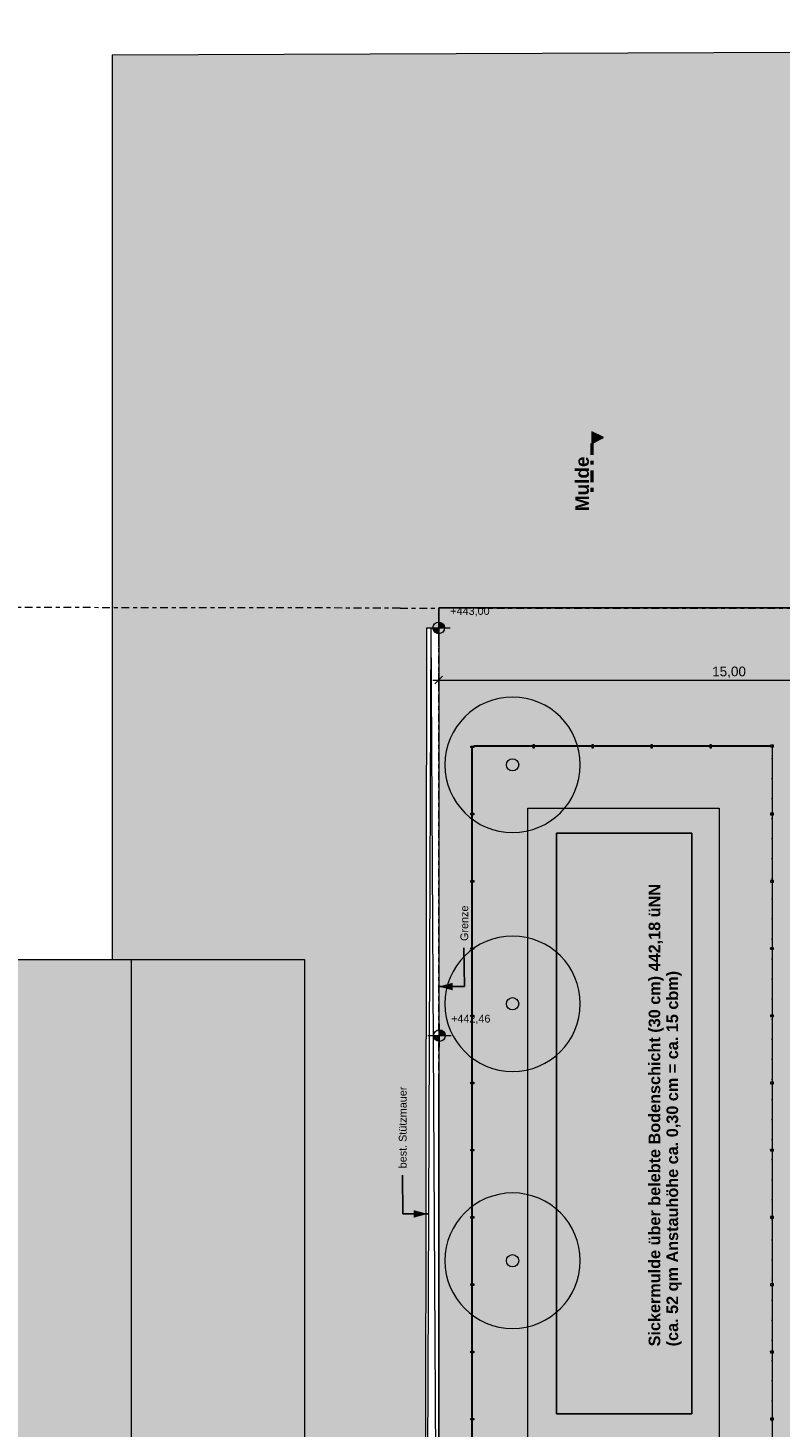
# Model space of a CAD drawing. Header units: metres. Extents: x -167 to 262, y -186 to 508.
# Tile 76 of 161: x -8 to 11, y 28 to 64. Entities that reach past the tile are written whole.
import ezdxf

# ---------------------------------------------------------------- set-up
doc = ezdxf.new("R2010")
doc.units = ezdxf.units.M
doc.header["$MEASUREMENT"] = 0
doc.linetypes.add('Raster', pattern=[0.4, 0.2, -0.1, 0, -0.1])
doc.linetypes.add('Schnittlinie', pattern=[0.6, 0.3, -0.15, 0, -0.15])
for name, color, linetype in [('10 Stützmauer', 7, 'Continuous'), ('40 Absturzsicherung', 7, 'Continuous'), ('50 Staffage', 7, 'Continuous'), ('60 Auffüllung', 7, 'Continuous'), ('60 Grenzen', 7, 'Continuous'), ('60 Nachbarbebauung', 7, 'Continuous'), ('60 Wasser', 7, 'Continuous'), ('90 Allgemein Beschriftung', 7, 'Continuous'), ('94 Genehmigungsplanung Bemaßung', 7, 'Continuous'), ('98 Schnitt Marker', 7, 'Continuous')]:
    doc.layers.add(name, color=color, linetype=linetype)
doc.styles.add('ERSTELLTER_STIL_1', font='arial.ttf')
doc.styles.add('ERSTELLTER_STIL_2', font='arial.ttf')
doc.styles.add('ERSTELLTER_STIL_3', font='ARIALUNI.ttf')
doc.dimstyles.new('ERSTELLTER_STIL__1', dxfattribs={"dimtxt": 0.25, "dimasz": 0.19, "dimexe": 0.18, "dimexo": 0.1, "dimgap": 0, "dimtad": 1, "dimtih": 1, "dimtoh": 1, "dimzin": 0, "dimdsep": 46, "dimtxsty": 'ERSTELLTER_STIL_1', "dimblk": 'ARROWHEAD_6', "dimblk1": 'ARROWHEAD_6', "dimblk2": 'ARROWHEAD_6', "dimcen": 0.09, "dimclrd": 7, "dimclre": 7, "dimclrt": 7, "dimazin": 0, "dimtfac": 1, "dimtdec": 4, "dimtmove": 0, "dimatfit": 3, "dimfxl": 1, "dimtolj": 1, "dimtzin": 0, "dimarcsym": 0})
doc.dimstyles.new('ERSTELLTER_STIL__2', dxfattribs={"dimtxt": 0.25, "dimasz": 0.19, "dimexe": 0.18, "dimexo": 0.1, "dimgap": 0, "dimtad": 1, "dimzin": 0, "dimdsep": 46, "dimtxsty": 'ERSTELLTER_STIL_1', "dimblk": 'ARROWHEAD_6', "dimblk1": 'ARROWHEAD_6', "dimblk2": 'ARROWHEAD_6', "dimcen": 0.09, "dimclrd": 7, "dimclre": 7, "dimclrt": 7, "dimazin": 0, "dimtfac": 1, "dimtdec": 4, "dimtmove": 0, "dimatfit": 3, "dimfxl": 1, "dimtolj": 1, "dimtzin": 0, "dimarcsym": 0})
doc.dimstyles.new('ERSTELLTER_STIL__7', dxfattribs={"dimtxt": 0.18, "dimasz": 0.3648, "dimexe": 0.18, "dimexo": 0.0625, "dimgap": 0, "dimtad": 0, "dimtih": 1, "dimtoh": 1, "dimdec": 4, "dimzin": 0, "dimdsep": 46, "dimcen": 0.09, "dimadec": 0, "dimazin": 0, "dimtfac": 1, "dimtdec": 4, "dimtmove": 0, "dimatfit": 3, "dimldrblk": 'ARROWHEAD_5', "dimfxl": 1, "dimtolj": 1, "dimtzin": 0, "dimarcsym": 0})
pattern_1 = [(0, (27236.1321, 33357.27905), (0, 0.779422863), [0.04875, -0.40125]), (0, (27236.3571, 33357.66876), (0, 0.779422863), [0.04875, -0.40125]), (60, (27236.1321, 33357.27905), (-0.675, 0.389711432), [0.04875, -0.40125]), (60, (27236.5821, 33357.27905), (-0.675, 0.389711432), [0.04875, -0.40125]), (120, (27236.18084, 33357.27905), (0.675, 0.389711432), [0.04875, -0.40125]), (120, (27236.63084, 33357.27905), (0.675, 0.389711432), [0.04875, -0.40125]), (0, (27236.1321, 33357.35405), (0, 0.15), [0, -0.15, 0, -0.225]), (45, (27236.2071, 33357.35405), (-0.1060660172, 0.1060660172), [0, -0.1125, 0, -0.1875])]
pattern_2 = [(10, (0, 0), (-0.0156283, 0.0886327), [])]

# ---------------------------------------------------------------- blocks, each defined once
blk = doc.blocks.new('Standard-Rastermarker_3')
at = {"layer": '60 Grenzen', "color": 7, "linetype": 'Raster', "lineweight": 13}
for p, q in [((1, 0), (0, 0)), ((1, 0), (34.933, 0)), ((34.933, 0), (35.933, 0))]:
    blk.add_line(p, q, dxfattribs=at)
blk = doc.blocks.new('Standard-Rastermarker_4')
at = {"layer": '60 Grenzen', "color": 8, "linetype": 'Raster', "lineweight": 18}
for p, q in [((1, 0), (0, 0)), ((1, 0), (19.029, 0)), ((19.029, 0), (20.029, 0))]:
    blk.add_line(p, q, dxfattribs=at)
blk = doc.blocks.new('Standard-Rastermarker_10')
at = {"layer": '60 Grenzen', "color": 8, "linetype": 'Raster', "lineweight": 18}
for p, q in [((1, 0), (0, 0)), ((1, 0), (25.294, 0)), ((25.294, 0), (26.294, 0))]:
    blk.add_line(p, q, dxfattribs=at)
blk = doc.blocks.new('Zaun - ACB_5')
at = {"layer": '40 Absturzsicherung', "linetype": 'Continuous', "lineweight": 0, "true_color": 0xffffff}
h = blk.add_hatch(dxfattribs=at)
h.set_pattern_fill('Holz__Vollholz__Hirnholz_31', style=0, pattern_type=2)
h.set_pattern_definition(pattern_2)
h.paths.add_polyline_path([(1.717, -0.046), (1.757, -0.046), (1.757, 0.035), (1.717, 0.035)])
h = blk.add_hatch(dxfattribs=at)
h.set_pattern_fill('Holz__Vollholz__Hirnholz_31', style=0, pattern_type=2)
h.set_pattern_definition(pattern_2)
h.paths.add_polyline_path([(0, -0.02), (1.737, -0.02), (1.737, -0.01), (0, -0.01)])
at = {"layer": '40 Absturzsicherung', "color": 7, "linetype": 'Continuous', "lineweight": 13, "flags": 128}
for points in [[(1.717, -0.046), (1.757, -0.046), (1.757, 0.035), (1.717, 0.035)], [(0, -0.02), (1.737, -0.02), (1.737, -0.01), (0, -0.01)]]:
    blk.add_lwpolyline(points, close=True, dxfattribs=at)
blk = doc.blocks.new('Zaun - ACB_6')
at = {"layer": '40 Absturzsicherung', "linetype": 'Continuous', "lineweight": 0, "true_color": 0xffffff}
h = blk.add_hatch(dxfattribs=at)
h.set_pattern_fill('Holz__Vollholz__Hirnholz_31', style=0, pattern_type=2)
h.set_pattern_definition(pattern_2)
h.paths.add_polyline_path([(1.717, -0.046), (1.757, -0.046), (1.757, 0.035), (1.717, 0.035)])
h = blk.add_hatch(dxfattribs=at)
h.set_pattern_fill('Holz__Vollholz__Hirnholz_31', style=0, pattern_type=2)
h.set_pattern_definition(pattern_2)
h.paths.add_polyline_path([(3.454, -0.046), (3.494, -0.046), (3.494, 0.035), (3.454, 0.035)])
h = blk.add_hatch(dxfattribs=at)
h.set_pattern_fill('Holz__Vollholz__Hirnholz_31', style=0, pattern_type=2)
h.set_pattern_definition(pattern_2)
h.paths.add_polyline_path([(0, -0.02), (3.474, -0.02), (3.474, -0.01), (0, -0.01)])
at = {"layer": '40 Absturzsicherung', "color": 7, "linetype": 'Continuous', "lineweight": 13, "flags": 128}
for points in [[(1.717, -0.046), (1.757, -0.046), (1.757, 0.035), (1.717, 0.035)], [(3.454, -0.046), (3.494, -0.046), (3.494, 0.035), (3.454, 0.035)], [(0, -0.02), (3.474, -0.02), (3.474, -0.01), (0, -0.01)]]:
    blk.add_lwpolyline(points, close=True, dxfattribs=at)
blk = doc.blocks.new('Zaun - ACB_7')
at = {"layer": '40 Absturzsicherung', "linetype": 'Continuous', "lineweight": 0, "true_color": 0xffffff}
h = blk.add_hatch(dxfattribs=at)
h.set_pattern_fill('Holz__Vollholz__Hirnholz_31', style=0, pattern_type=2)
h.set_pattern_definition(pattern_2)
h.paths.add_polyline_path([(-0.02, -0.046), (0.02, -0.046), (0.02, 0.035), (-0.02, 0.035)])
h = blk.add_hatch(dxfattribs=at)
h.set_pattern_fill('Holz__Vollholz__Hirnholz_31', style=0, pattern_type=2)
h.set_pattern_definition(pattern_2)
h.paths.add_polyline_path([(1.717, -0.046), (1.757, -0.046), (1.757, 0.035), (1.717, 0.035)])
h = blk.add_hatch(dxfattribs=at)
h.set_pattern_fill('Holz__Vollholz__Hirnholz_31', style=0, pattern_type=2)
h.set_pattern_definition(pattern_2)
h.paths.add_polyline_path([(3.454, -0.046), (3.494, -0.046), (3.494, 0.035), (3.454, 0.035)])
h = blk.add_hatch(dxfattribs=at)
h.set_pattern_fill('Holz__Vollholz__Hirnholz_31', style=0, pattern_type=2)
h.set_pattern_definition(pattern_2)
h.paths.add_polyline_path([(0, -0.02), (3.474, -0.02), (3.474, -0.01), (0, -0.01)])
at = {"layer": '40 Absturzsicherung', "color": 7, "linetype": 'Continuous', "lineweight": 13, "flags": 128}
for points in [[(-0.02, -0.046), (0.02, -0.046), (0.02, 0.035), (-0.02, 0.035)], [(1.717, -0.046), (1.757, -0.046), (1.757, 0.035), (1.717, 0.035)], [(3.454, -0.046), (3.494, -0.046), (3.494, 0.035), (3.454, 0.035)], [(0, -0.02), (3.474, -0.02), (3.474, -0.01), (0, -0.01)]]:
    blk.add_lwpolyline(points, close=True, dxfattribs=at)
blk = doc.blocks.new('Zaun - ACB_8')
at = {"layer": '40 Absturzsicherung', "linetype": 'Continuous', "lineweight": 0, "true_color": 0xffffff}
h = blk.add_hatch(dxfattribs=at)
h.set_pattern_fill('Holz__Vollholz__Hirnholz_31', style=0, pattern_type=2)
h.set_pattern_definition(pattern_2)
h.paths.add_polyline_path([(1.717, -0.046), (1.757, -0.046), (1.757, 0.035), (1.717, 0.035)])
h = blk.add_hatch(dxfattribs=at)
h.set_pattern_fill('Holz__Vollholz__Hirnholz_31', style=0, pattern_type=2)
h.set_pattern_definition(pattern_2)
h.paths.add_polyline_path([(0, -0.02), (3.474, -0.02), (3.474, -0.01), (0, -0.01)])
at = {"layer": '40 Absturzsicherung', "color": 7, "linetype": 'Continuous', "lineweight": 13, "flags": 128}
for points in [[(1.717, -0.046), (1.757, -0.046), (1.757, 0.035), (1.717, 0.035)], [(0, -0.02), (3.474, -0.02), (3.474, -0.01), (0, -0.01)]]:
    blk.add_lwpolyline(points, close=True, dxfattribs=at)
blk = doc.blocks.new('Zaun - ACB_9')
at = {"layer": '40 Absturzsicherung', "linetype": 'Continuous', "lineweight": 0, "true_color": 0xffffff}
h = blk.add_hatch(dxfattribs=at)
h.set_pattern_fill('Holz__Vollholz__Hirnholz_31', style=0, pattern_type=2)
h.set_pattern_definition(pattern_2)
h.paths.add_polyline_path([(-0.02, -0.046), (0.02, -0.046), (0.02, 0.035), (-0.02, 0.035)])
h = blk.add_hatch(dxfattribs=at)
h.set_pattern_fill('Holz__Vollholz__Hirnholz_31', style=0, pattern_type=2)
h.set_pattern_definition(pattern_2)
h.paths.add_polyline_path([(1.731, -0.046), (1.771, -0.046), (1.771, 0.035), (1.731, 0.035)])
h = blk.add_hatch(dxfattribs=at)
h.set_pattern_fill('Holz__Vollholz__Hirnholz_31', style=0, pattern_type=2)
h.set_pattern_definition(pattern_2)
h.paths.add_polyline_path([(0, -0.02), (1.751, -0.02), (1.751, -0.01), (0, -0.01)])
at = {"layer": '40 Absturzsicherung', "color": 7, "linetype": 'Continuous', "lineweight": 13, "flags": 128}
for points in [[(-0.02, -0.046), (0.02, -0.046), (0.02, 0.035), (-0.02, 0.035)], [(1.731, -0.046), (1.771, -0.046), (1.771, 0.035), (1.731, 0.035)], [(0, -0.02), (1.751, -0.02), (1.751, -0.01), (0, -0.01)]]:
    blk.add_lwpolyline(points, close=True, dxfattribs=at)
blk = doc.blocks.new('Zaun - ACB_10')
at = {"layer": '40 Absturzsicherung', "linetype": 'Continuous', "lineweight": 0, "true_color": 0xffffff}
h = blk.add_hatch(dxfattribs=at)
h.set_pattern_fill('Holz__Vollholz__Hirnholz_31', style=0, pattern_type=2)
h.set_pattern_definition(pattern_2)
h.paths.add_polyline_path([(-0.02, -0.046), (0.02, -0.046), (0.02, 0.035), (-0.02, 0.035)])
h = blk.add_hatch(dxfattribs=at)
h.set_pattern_fill('Holz__Vollholz__Hirnholz_31', style=0, pattern_type=2)
h.set_pattern_definition(pattern_2)
h.paths.add_polyline_path([(1.717, -0.046), (1.757, -0.046), (1.757, 0.035), (1.717, 0.035)])
h = blk.add_hatch(dxfattribs=at)
h.set_pattern_fill('Holz__Vollholz__Hirnholz_31', style=0, pattern_type=2)
h.set_pattern_definition(pattern_2)
h.paths.add_polyline_path([(0, -0.02), (1.737, -0.02), (1.737, -0.01), (0, -0.01)])
at = {"layer": '40 Absturzsicherung', "color": 7, "linetype": 'Continuous', "lineweight": 13, "flags": 128}
for points in [[(-0.02, -0.046), (0.02, -0.046), (0.02, 0.035), (-0.02, 0.035)], [(1.717, -0.046), (1.757, -0.046), (1.757, 0.035), (1.717, 0.035)], [(0, -0.02), (1.737, -0.02), (1.737, -0.01), (0, -0.01)]]:
    blk.add_lwpolyline(points, close=True, dxfattribs=at)
blk = doc.blocks.new('Zaun - ACB_11')
at = {"layer": '40 Absturzsicherung', "linetype": 'Continuous', "lineweight": 0, "true_color": 0xffffff}
h = blk.add_hatch(dxfattribs=at)
h.set_pattern_fill('Holz__Vollholz__Hirnholz_31', style=0, pattern_type=2)
h.set_pattern_definition(pattern_2)
h.paths.add_polyline_path([(-0.02, -0.046), (0.02, -0.046), (0.02, 0.035), (-0.02, 0.035)])
h = blk.add_hatch(dxfattribs=at)
h.set_pattern_fill('Holz__Vollholz__Hirnholz_31', style=0, pattern_type=2)
h.set_pattern_definition(pattern_2)
h.paths.add_polyline_path([(1.731, -0.046), (1.771, -0.046), (1.771, 0.035), (1.731, 0.035)])
h = blk.add_hatch(dxfattribs=at)
h.set_pattern_fill('Holz__Vollholz__Hirnholz_31', style=0, pattern_type=2)
h.set_pattern_definition(pattern_2)
h.paths.add_polyline_path([(0, -0.02), (1.751, -0.02), (1.751, -0.01), (0, -0.01)])
at = {"layer": '40 Absturzsicherung', "color": 7, "linetype": 'Continuous', "lineweight": 13, "flags": 128}
for points in [[(-0.02, -0.046), (0.02, -0.046), (0.02, 0.035), (-0.02, 0.035)], [(1.731, -0.046), (1.771, -0.046), (1.771, 0.035), (1.731, 0.035)], [(0, -0.02), (1.751, -0.02), (1.751, -0.01), (0, -0.01)]]:
    blk.add_lwpolyline(points, close=True, dxfattribs=at)
blk = doc.blocks.new('Zaun - ACB')
at = {"layer": '40 Absturzsicherung', "linetype": 'Continuous', "lineweight": 0, "true_color": 0xffffff}
h = blk.add_hatch(dxfattribs=at)
h.set_pattern_fill('Holz__Vollholz__Hirnholz_31', style=0, pattern_type=2)
h.set_pattern_definition(pattern_2)
h.paths.add_polyline_path([(0, -0.02), (1.545, -0.02), (1.545, -0.01), (0, -0.01)])
at = {"layer": '40 Absturzsicherung', "color": 7, "linetype": 'Continuous', "lineweight": 13, "flags": 128}
blk.add_lwpolyline([(0, -0.02), (1.545, -0.02), (1.545, -0.01), (0, -0.01)], close=True, dxfattribs=at)
blk = doc.blocks.new('Zaun - ACB_2')
at = {"layer": '40 Absturzsicherung', "linetype": 'Continuous', "lineweight": 0, "true_color": 0xffffff}
h = blk.add_hatch(dxfattribs=at)
h.set_pattern_fill('Holz__Vollholz__Hirnholz_31', style=0, pattern_type=2)
h.set_pattern_definition(pattern_2)
h.paths.add_polyline_path([(-0.02, -0.046), (0.02, -0.046), (0.02, 0.035), (-0.02, 0.035)])
h = blk.add_hatch(dxfattribs=at)
h.set_pattern_fill('Holz__Vollholz__Hirnholz_31', style=0, pattern_type=2)
h.set_pattern_definition(pattern_2)
h.paths.add_polyline_path([(1.505, -0.046), (1.545, -0.046), (1.545, 0.035), (1.505, 0.035)])
h = blk.add_hatch(dxfattribs=at)
h.set_pattern_fill('Holz__Vollholz__Hirnholz_31', style=0, pattern_type=2)
h.set_pattern_definition(pattern_2)
h.paths.add_polyline_path([(0, -0.02), (1.525, -0.02), (1.525, -0.01), (0, -0.01)])
at = {"layer": '40 Absturzsicherung', "color": 7, "linetype": 'Continuous', "lineweight": 13, "flags": 128}
for points in [[(-0.02, -0.046), (0.02, -0.046), (0.02, 0.035), (-0.02, 0.035)], [(1.505, -0.046), (1.545, -0.046), (1.545, 0.035), (1.505, 0.035)], [(0, -0.02), (1.525, -0.02), (1.525, -0.01), (0, -0.01)]]:
    blk.add_lwpolyline(points, close=True, dxfattribs=at)
blk = doc.blocks.new('Zaun - ACB_3')
at = {"layer": '40 Absturzsicherung', "linetype": 'Continuous', "lineweight": 0, "true_color": 0xffffff}
h = blk.add_hatch(dxfattribs=at)
h.set_pattern_fill('Holz__Vollholz__Hirnholz_31', style=0, pattern_type=2)
h.set_pattern_definition(pattern_2)
h.paths.add_polyline_path([(-0.02, -0.046), (0.02, -0.046), (0.02, 0.035), (-0.02, 0.035)])
h = blk.add_hatch(dxfattribs=at)
h.set_pattern_fill('Holz__Vollholz__Hirnholz_31', style=0, pattern_type=2)
h.set_pattern_definition(pattern_2)
h.paths.add_polyline_path([(0, -0.02), (1.525, -0.02), (1.525, -0.01), (0, -0.01)])
at = {"layer": '40 Absturzsicherung', "color": 7, "linetype": 'Continuous', "lineweight": 13, "flags": 128}
for points in [[(-0.02, -0.046), (0.02, -0.046), (0.02, 0.035), (-0.02, 0.035)], [(0, -0.02), (1.525, -0.02), (1.525, -0.01), (0, -0.01)]]:
    blk.add_lwpolyline(points, close=True, dxfattribs=at)
blk = doc.blocks.new('Zaun - ACB_4')
at = {"layer": '40 Absturzsicherung', "linetype": 'Continuous', "lineweight": 0, "true_color": 0xffffff}
h = blk.add_hatch(dxfattribs=at)
h.set_pattern_fill('Holz__Vollholz__Hirnholz_31', style=0, pattern_type=2)
h.set_pattern_definition(pattern_2)
h.paths.add_polyline_path([(1.523, -0.046), (1.563, -0.046), (1.563, 0.035), (1.523, 0.035)])
h = blk.add_hatch(dxfattribs=at)
h.set_pattern_fill('Holz__Vollholz__Hirnholz_31', style=0, pattern_type=2)
h.set_pattern_definition(pattern_2)
h.paths.add_polyline_path([(0, -0.02), (1.543, -0.02), (1.543, -0.01), (0, -0.01)])
at = {"layer": '40 Absturzsicherung', "color": 7, "linetype": 'Continuous', "lineweight": 13, "flags": 128}
for points in [[(1.523, -0.046), (1.563, -0.046), (1.563, 0.035), (1.523, 0.035)], [(0, -0.02), (1.543, -0.02), (1.543, -0.01), (0, -0.01)]]:
    blk.add_lwpolyline(points, close=True, dxfattribs=at)
blk = doc.blocks.new('Laubbäume 27')
at = {"layer": '50 Staffage', "linetype": 'Continuous', "lineweight": 0, "true_color": 0x273322}
blk.add_hatch(color=250, dxfattribs=at).paths.add_polyline_path([(1.75, 0, 1), (-1.75, 0, 1)])
at = {"layer": '50 Staffage', "color": 7, "linetype": 'Continuous', "lineweight": 13, "flags": 128}
blk.add_lwpolyline([(1.75, 0, 1), (-1.75, 0, 1)], format="xyb", close=True, dxfattribs=at)
at = {"layer": '50 Staffage', "color": 7, "linetype": 'Continuous', "lineweight": 13}
blk.add_circle((0, 0), 0.158, dxfattribs=at)
blk = doc.blocks.new('*D450', base_point=(27236.132, 33357.279))
at = {"layer": '94 Genehmigungsplanung Bemaßung', "color": 7, "linetype": 'Continuous', "lineweight": 13}
for p, q in [((2.192, 47.141), (2.342, 47.141)), ((2.442, 47.241), (2.242, 47.041)), ((2.342, 46.954), (2.342, 47.329)), ((2.342, 47.141), (17.341, 47.141)), ((17.441, 47.241), (17.241, 47.041)), ((17.341, 46.954), (17.341, 47.329))]:
    blk.add_line(p, q, dxfattribs=at)
at = {"layer": '94 Genehmigungsplanung Bemaßung', "color": 7, "lineweight": 13, "insert": (9.413, 47.191), "char_height": 0.25, "attachment_point": 7, "style": 'ERSTELLTER_STIL_1'}
blk.add_mtext('\\A1;{\\pql;\\fArial|b0|i0|c0|p0;\\W1.000000;15,00}', dxfattribs=at)
blk = doc.blocks.new('ARROWHEAD_6')
at = {"color": 0, "linetype": 'Continuous', "lineweight": 0}
for p, q in [((0, 0), (-1, 0)), ((-0.5, -0.5), (0.5, 0.5))]:
    blk.add_line(p, q, dxfattribs=at)
blk = doc.blocks.new('*D461', base_point=(27236.132, 33357.279))
at = {"layer": '94 Genehmigungsplanung Bemaßung', "color": 7, "linetype": 'Continuous', "lineweight": 13}
for p, q in [((14.073, 48.998), (13.698, 48.998)), ((13.985, 48.898), (13.785, 49.098)), ((13.885, 48.998), (13.885, 49.148)), ((13.885, 44), (13.885, 48.998)), ((14.073, 44), (13.698, 44)), ((13.785, 44.1), (13.985, 43.9))]:
    blk.add_line(p, q, dxfattribs=at)
at = {"layer": '94 Genehmigungsplanung Bemaßung', "color": 7, "lineweight": 13, "insert": (13.835, 46.165), "char_height": 0.25, "attachment_point": 7, "rotation": 90, "style": 'ERSTELLTER_STIL_1'}
blk.add_mtext('\\A1;{\\pql;\\fArial|b0|i0|c0|p0;\\W1.000000;5,00}', dxfattribs=at)
blk = doc.blocks.new('*D492', base_point=(27236.132, 33357.279))
at = {"layer": '94 Genehmigungsplanung Bemaßung', "color": 7, "linetype": 'Continuous', "lineweight": 13}
for p, q in [((2.442, 25.699), (2.242, 25.499)), ((2.342, 25.412), (2.342, 25.787)), ((17.441, 25.699), (17.241, 25.499)), ((17.341, 25.412), (17.341, 25.787)), ((2.192, 25.599), (2.342, 25.599)), ((2.342, 25.599), (17.341, 25.599))]:
    blk.add_line(p, q, dxfattribs=at)
at = {"layer": '94 Genehmigungsplanung Bemaßung', "color": 7, "lineweight": 13, "char_height": 0.25, "attachment_point": 7, "style": 'ERSTELLTER_STIL_1'}
for s, insert in [('\\A1;{\\pql;\\fArial|b0|i0|c0|p0;\\W1.000000;15,00}', (9.222, 25.649)), ('\\A1;{\\pql;\\fArial|b0|i0|c0|p0;\\W1.000000;41}', (16.86, 25.649))]:
    blk.add_mtext(s, dxfattribs=dict(at, insert=insert))
blk = doc.blocks.new('ARROWHEAD_5')
at = {"linetype": 'Continuous', "lineweight": 0}
blk.add_hatch(color=0, dxfattribs=at).paths.add_polyline_path([(-1, 0.2679), (0, 0), (-1, -0.2679)])
at = {"color": 0, "linetype": 'Continuous', "lineweight": 0}
blk.add_line((0, 0), (-1, 0), dxfattribs=at)
blk = doc.blocks.new('Standard-Rastermarker_151')
at = {"layer": '60 Grenzen', "color": 7, "linetype": 'Raster', "lineweight": 13}
for q in [(0, 0), (204.904, 0)]:
    blk.add_line((1, 0), q, dxfattribs=at)

msp = doc.modelspace()

# ---------------------------------------------------------------- hatches: boundary and pattern name
at = {"layer": '60 Auffüllung', "linetype": 'Continuous', "lineweight": 18, "true_color": 0xefefef}
h = msp.add_hatch(dxfattribs=at)
h.set_pattern_fill('Erde_1_0001', style=0, pattern_type=2)
h.set_pattern_definition(pattern_1)
h.paths.add_polyline_path([(1.989, 13.064), (2.037, 48.487), (2.342, 48.487), (2.342, 48.999), (101.67, 49.008), (101.681, 14.287), (104.166, 14.308), (111.889, 18.834), (129.672, 18.903), (129.499, 63.807), (-6.1, 63.283), (-6.098, 39.918), (-1.128, 39.918), (-1.127, 13.064)])
h = msp.add_hatch(dxfattribs=at)
h.set_pattern_fill('Erde_1_0001', style=0, pattern_type=2)
h.set_pattern_definition(pattern_1)
h.paths.add_polyline_path([(2.337, 24.859), (2.342, 13.496, 0.033836), (8.861, 14.091, 0.026308), (13.858, 15.162, -0.024635), (17.341, 16.277), (17.341, 24.626), (15.341, 24.626), (15.341, 30.489), (17.341, 30.489), (17.341, 44), (58.163, 44), (58.163, 45.749), (101.663, 45.749), (101.67, 49.008), (2.342, 49.008)])
h.paths.add_polyline_path([(9.598, 27.19), (4.651, 27.19), (4.651, 42.926), (4.651, 43.826), (9.598, 43.826), (9.598, 42.926)], flags=0)
h.paths.add_polyline_path([(14.462, 25.704, -0.414214), (13.862, 26.304, -0.414214), (14.462, 26.904, -0.414214), (15.062, 26.304, -0.414214)], flags=0)
h = msp.add_hatch(dxfattribs=at)
h.set_pattern_fill('Erde_1_0001', style=0, pattern_type=2)
h.set_pattern_definition(pattern_1)
h.paths.add_polyline_path([(4.651, 43.826), (4.651, 42.926), (4.651, 27.19), (9.598, 27.19), (9.598, 42.926), (9.598, 43.826)])
h.paths.add_polyline_path([(5.385, 43.18), (8.885, 43.18), (8.885, 28.18), (5.385, 28.18)], flags=0)
at = {"layer": '60 Nachbarbebauung', "linetype": 'Continuous', "lineweight": 0, "true_color": 0x3f3f3f}
msp.add_hatch(color=250, dxfattribs=at).paths.add_polyline_path([(-10.174, 39.918), (-10.174, 16.544), (-5.597, 16.544), (-1.128, 16.544), (-1.128, 39.918), (-5.597, 39.918)])
at = {"layer": '60 Wasser', "linetype": 'Continuous', "lineweight": 0, "true_color": 0x16221f}
msp.add_hatch(color=250, dxfattribs=at).paths.add_polyline_path([(5.385, 43.18), (5.385, 28.18), (8.885, 28.18), (8.885, 43.18)])
at = {"layer": '94 Genehmigungsplanung Bemaßung', "linetype": 'Continuous', "lineweight": 13}
for points in [[(2.342, 48.487), (2.192, 48.487), (2.203, 48.43), (2.236, 48.381), (2.285, 48.349), (2.342, 48.337)], [(2.342, 48.487), (2.492, 48.487), (2.48, 48.545), (2.448, 48.593), (2.399, 48.626), (2.342, 48.637)], [(2.363, 37.955), (2.513, 37.955), (2.502, 38.012), (2.469, 38.061), (2.42, 38.094), (2.363, 38.105)], [(2.363, 37.955), (2.213, 37.955), (2.224, 37.898), (2.257, 37.849), (2.306, 37.816), (2.363, 37.805)]]:
    msp.add_hatch(color=7, dxfattribs=at).paths.add_polyline_path(points)
at = {"layer": '98 Schnitt Marker', "linetype": 'Continuous', "lineweight": 0, "true_color": 0x000000}
msp.add_hatch(color=18, dxfattribs=at).paths.add_polyline_path([(6.304, 53.555), (6.304, 53.255), (6.604, 53.405)])

# ---------------------------------------------------------------- linework, layer by layer
at = {"layer": '10 Stützmauer', "color": 7, "linetype": 'Continuous', "lineweight": 13}
for q in [(1.989, 13.064), (2.342, 13.065)]:
    msp.add_line((2.141, 48.487), q, dxfattribs=at)
at = {"layer": '10 Stützmauer', "color": 7, "linetype": 'Continuous', "lineweight": 13, "flags": 128}
msp.add_lwpolyline([(2.141, 48.487), (2.342, 48.487), (2.342, 13.065), (1.989, 13.064), (2.037, 48.487)], close=True, dxfattribs=at)
at = {"layer": '60 Auffüllung', "color": 8, "linetype": 'Continuous', "lineweight": 18, "flags": 128}
for points in [[(1.989, 13.064), (2.037, 48.487), (2.342, 48.487), (2.342, 48.999), (101.67, 49.008), (101.681, 14.287), (104.166, 14.308), (111.889, 18.834), (129.672, 18.903), (129.499, 63.807), (-6.1, 63.283), (-6.098, 39.918), (-1.128, 39.918), (-1.127, 13.064)], [(9.598, 27.19), (4.651, 27.19), (4.651, 42.926), (4.651, 43.826), (9.598, 43.826), (9.598, 42.926)], [(4.651, 43.826), (9.598, 43.826), (9.598, 42.926), (9.598, 27.19), (4.651, 27.19), (4.651, 42.926)], [(5.385, 43.18), (5.385, 28.18), (8.885, 28.18), (8.885, 43.18)], [(5.385, 43.18), (8.885, 43.18), (8.885, 28.18), (5.385, 28.18)]]:
    msp.add_lwpolyline(points, close=True, dxfattribs=at)
msp.add_lwpolyline([(2.337, 24.859), (2.342, 13.496, 0.033836), (8.861, 14.091, 0.026308), (13.858, 15.162, -0.024635), (17.341, 16.277), (17.341, 24.626), (15.341, 24.626), (15.341, 30.489), (17.341, 30.489), (17.341, 44), (58.163, 44), (58.163, 45.749), (101.663, 45.749), (101.67, 49.008), (2.342, 49.008)], format="xyb", close=True, dxfattribs=at)
at = {"layer": '60 Nachbarbebauung', "color": 255, "linetype": 'Continuous', "lineweight": 18}
msp.add_line((-5.597, 16.544), (-5.597, 39.918), dxfattribs=at)
at = {"layer": '60 Nachbarbebauung', "color": 255, "linetype": 'Continuous', "lineweight": 18, "flags": 128}
msp.add_lwpolyline([(-10.174, 39.918), (-5.597, 39.918), (-1.128, 39.918), (-1.128, 16.544), (-5.597, 16.544), (-10.174, 16.544)], close=True, dxfattribs=at)
at = {"layer": '60 Wasser', "color": 8, "linetype": 'Continuous', "lineweight": 18, "flags": 128}
msp.add_lwpolyline([(5.385, 43.18), (8.885, 43.18), (8.885, 28.18), (5.385, 28.18)], close=True, dxfattribs=at)
at = {"layer": '94 Genehmigungsplanung Bemaßung', "color": 7, "linetype": 'Continuous', "lineweight": 13}
for p, q in [((2.042, 48.487), (2.642, 48.487)), ((2.342, 48.187), (2.342, 48.787)), ((2.363, 37.655), (2.363, 38.255)), ((2.063, 37.955), (2.663, 37.955))]:
    msp.add_line(p, q, dxfattribs=at)
for centre in [(2.342, 48.487), (2.363, 37.955)]:
    msp.add_circle(centre, 0.15, dxfattribs=at)
at = {"layer": '98 Schnitt Marker', "color": 7, "linetype": 'Schnittlinie', "lineweight": 50}
msp.add_line((6.304, 53.255), (6.304, 51.905), dxfattribs=at)
at = {"layer": '98 Schnitt Marker', "color": 7, "linetype": 'Continuous', "lineweight": 13, "flags": 128}
msp.add_lwpolyline([(6.304, 53.555), (6.304, 53.255), (6.604, 53.405)], close=True, dxfattribs=at)

# ---------------------------------------------------------------- block references
at = {"layer": '40 Absturzsicherung', "color": 7, "linetype": 'Continuous', "lineweight": 13, "xscale": -0.9999999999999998, "rotation": 270.0054744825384}
for name, p in [('Zaun - ACB_5', (3.216, 43.677)), ('Zaun - ACB_6', (3.217, 40.203)), ('Zaun - ACB_7', (3.217, 36.729)), ('Zaun - ACB_8', (3.217, 33.256)), ('Zaun - ACB_6', (3.217, 29.782)), ('Zaun - ACB_5', (3.216, 28.045)), ('Zaun - ACB_9', (3.216, 26.294))]:
    msp.add_blockref(name, p, dxfattribs=at)
at = {"layer": '40 Absturzsicherung', "color": 7, "linetype": 'Continuous', "lineweight": 13}
for name, p, rotation in [('Zaun - ACB', (4.798, 45.421), 179.9945255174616), ('Zaun - ACB_2', (6.323, 45.421), 179.9945255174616), ('Zaun - ACB_3', (7.847, 45.421), 179.9945255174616), ('Zaun - ACB_3', (9.372, 45.421), 179.9945255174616), ('Zaun - ACB_4', (10.915, 45.421), 179.9945255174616), ('Zaun - ACB_5', (10.955, 43.697), 89.9945255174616), ('Zaun - ACB_6', (10.954, 40.203), 89.9945255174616), ('Zaun - ACB_6', (10.954, 36.729), 89.9945255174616), ('Zaun - ACB_6', (10.954, 33.256), 89.9945255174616), ('Zaun - ACB_6', (10.954, 29.782), 89.9945255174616), ('Zaun - ACB_10', (10.955, 28.045), 89.9945255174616), ('Zaun - ACB_11', (10.955, 26.295), 89.9945255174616)]:
    msp.add_blockref(name, p, dxfattribs=dict(at, rotation=rotation))
at = {"layer": '50 Staffage', "color": 7, "linetype": 'Continuous', "lineweight": 18}
for p in [(4.253, 44.95), (4.253, 38.777), (4.253, 32.138)]:
    msp.add_blockref('Laubbäume 27', p, dxfattribs=at)
at = {"layer": '60 Grenzen', "color": 7, "linetype": 'Continuous', "lineweight": 18}
for name, p, rotation in [('Standard-Rastermarker_10', (-17.687, 49.026), 66.40935449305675), ('Standard-Rastermarker_4', (2.342, 48.998), 179.9215566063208), ('Standard-Rastermarker_3', (2.342, 13.065), 90.00000000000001)]:
    msp.add_blockref(name, p, dxfattribs=dict(at, rotation=rotation))
msp.add_blockref('Standard-Rastermarker_151', (2.342, 48.999), dxfattribs=at)

# ---------------------------------------------------------------- texts
at = {"layer": '90 Allgemein Beschriftung', "color": 7, "linetype": 'Continuous', "lineweight": 13, "char_height": 0.2, "attachment_point": 4, "rotation": 90, "style": 'ERSTELLTER_STIL_3'}
for s, insert in [('\\A1;{\\pql;\\fArial Unicode MS|b0|i0|c0|p0;\\W1.000000; \\fArial Unicode MS|b0|i0|c0|p0;\\W1.000000;Grenze}', (3.006, 40.321)), ('\\A1;{\\pql;\\fArial Unicode MS|b0|i0|c0|p0;\\W1.000000; \\fArial Unicode MS|b0|i0|c0|p0;\\W1.000000;best. Stützmauer}', (1.413, 34.447))]:
    msp.add_mtext(s, dxfattribs=dict(at, insert=insert))
at = {"layer": '90 Allgemein Beschriftung', "color": 7, "linetype": 'Continuous', "lineweight": 13, "insert": (7.771, 29.925), "char_height": 0.3, "attachment_point": 1, "rotation": 90, "line_spacing_factor": 0.922173, "style": 'ERSTELLTER_STIL_2'}
msp.add_mtext('\\A1;{\\pql;\\fArial|b1|i0|c0|p0;\\W1.000000;Sickermulde über belebte Bodenschicht (30 cm) 442,18 üNN\\P\\pql;\\fArial|b1|i0|c0|p0;\\W1.000000;(ca. \\fArial|b1|i0|c0|p0;\\W1.000000;52 qm Anstauhöhe ca. 0,30 cm = \\fArial|b1|i0|c0|p0;\\W1.000000;ca. \\fArial|b1|i0|c0|p0;\\W1.000000;15\\fArial|b1|i0|c0|p0;\\W1.000000; cbm)}', dxfattribs=at)
at = {"layer": '94 Genehmigungsplanung Bemaßung', "color": 7, "lineweight": 13, "char_height": 0.2, "attachment_point": 7, "style": 'ERSTELLTER_STIL_1'}
for s, insert in [('\\A1;{\\pql;\\fArial|b0|i0|c0|p0;\\W1.000000;+443,00}', (2.642, 48.787)), ('\\A1;{\\pql;\\fArial|b0|i0|c0|p0;\\W1.000000;+442,46}', (2.663, 38.255))]:
    msp.add_mtext(s, dxfattribs=dict(at, insert=insert))
at = {"layer": '98 Schnitt Marker', "color": 7, "lineweight": 13, "insert": (6.23, 51.503), "char_height": 0.35, "attachment_point": 7, "rotation": 90, "style": 'ERSTELLTER_STIL_2'}
msp.add_mtext('\\A1;{\\pql;\\pt0;\\fArial|b1|i0|c0|p0;\\W1.000000;Mulde}', dxfattribs=at)

# ---------------------------------------------------------------- dimensions: what is measured, and where the dimension line sits
at = {"layer": '94 Genehmigungsplanung Bemaßung', "color": 7, "linetype": 'Continuous', "lineweight": 13}
for base, p1, p2, picture, middle in [((17.341, 47.141), (2.342, 48.998), (17.341, 44), '*D450', (9.831, 47.316)), ((17.341, 25.599), (2.342, 13.065), (17.341, 28.18), '*D492', (9.641, 25.774))]:
    dim = msp.add_linear_dim(base=base, p1=p1, p2=p2, dimstyle='ERSTELLTER_STIL__1', dxfattribs=at)
    dim.commit()
    dim.dimension.update_dxf_attribs({"geometry": picture, "text_midpoint": middle, "dimtype": 160})
dim = msp.add_linear_dim(base=(13.885, 48.998), p1=(17.341, 44), p2=(2.342, 48.998), angle=90, dimstyle='ERSTELLTER_STIL__2', dxfattribs=at)
dim.commit()
dim.dimension.update_dxf_attribs({"geometry": '*D461', "text_midpoint": (13.71, 46.489), "dimtype": 160, "text_rotation": 90})

# ---------------------------------------------------------------- leaders
at = {"layer": '90 Allgemein Beschriftung', "color": 7, "linetype": 'Continuous', "lineweight": 13, "annotation_type": 0, "has_hookline": 1, "hookline_direction": 0, "horizontal_direction": (0, 1, 0)}
for points, text_width in [([(2.342, 39.221), (3.006, 39.221), (2.996, 40.221)], 0.984), ([(2.058, 33.347), (1.413, 33.347), (1.404, 34.347)], 2.195)]:
    msp.add_leader(points, dimstyle='ERSTELLTER_STIL__7', dxfattribs=dict(at, text_width=text_width))

doc.saveas('drawing.dxf')
